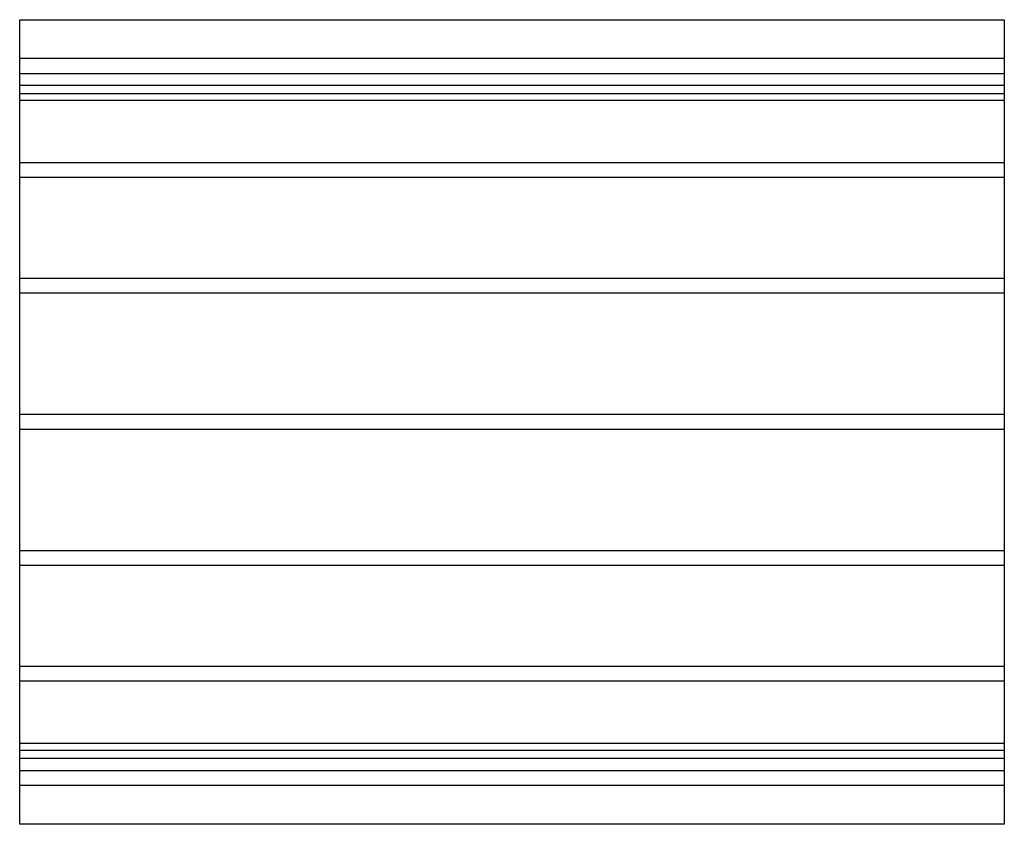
# Model space of a CAD drawing. Header units: millimetres. Extents: x -532 to 532, y -435 to 435.
import ezdxf

# ---------------------------------------------------------------- set-up
doc = ezdxf.new("R2010")
doc.units = ezdxf.units.MM
doc.layers.add('HIDDEN', color=7, linetype='Continuous')
doc.layers.add('THICK', color=7, linetype='Continuous')

msp = doc.modelspace()

# ---------------------------------------------------------------- linework, layer by layer
at = {"layer": 'HIDDEN'}
for p, q in [((532.5, 393), (-532.5, 393)), ((-532.5, 377), (532.5, 377)), ((532.5, 363.7), (-532.5, 363.7)), ((532.5, 363.7), (-532.5, 363.7)), ((532.5, 355), (-532.5, 355)), ((532.5, 347.7), (-532.5, 347.7)), ((532.5, 347.7), (-532.5, 347.7)), ((532.5, 280.2), (-532.5, 280.2)), ((532.5, 280.2), (-532.5, 280.2)), ((532.5, 264.2), (-532.5, 264.2)), ((532.5, 264.2), (-532.5, 264.2)), ((532.5, 155.3), (-532.5, 155.3)), ((532.5, 155.3), (-532.5, 155.3)), ((532.5, 139.3), (-532.5, 139.3)), ((532.5, 139.3), (-532.5, 139.3)), ((532.5, 8), (-532.5, 8)), ((532.5, 8), (-532.5, 8)), ((532.5, -8), (-532.5, -8)), ((532.5, -8), (-532.5, -8)), ((532.5, -139.3), (-532.5, -139.3)), ((532.5, -139.3), (-532.5, -139.3)), ((532.5, -155.3), (-532.5, -155.3)), ((532.5, -155.3), (-532.5, -155.3)), ((532.5, -264.2), (-532.5, -264.2)), ((532.5, -264.2), (-532.5, -264.2)), ((532.5, -280.2), (-532.5, -280.2)), ((532.5, -280.2), (-532.5, -280.2)), ((532.5, -347.7), (-532.5, -347.7)), ((532.5, -347.7), (-532.5, -347.7)), ((-532.5, -355), (532.5, -355)), ((532.5, -363.7), (-532.5, -363.7)), ((532.5, -363.7), (-532.5, -363.7)), ((-532.5, -377), (532.5, -377)), ((532.5, -393), (-532.5, -393))]:
    msp.add_line(p, q, dxfattribs=at)
at = {"layer": 'THICK'}
for p, q in [((-532.5, -435), (-532.5, 435)), ((-532.5, 435), (532.5, 435)), ((532.5, 435), (532.5, -435)), ((532.5, -435), (-532.5, -435))]:
    msp.add_line(p, q, dxfattribs=at)

doc.saveas('drawing.dxf')
